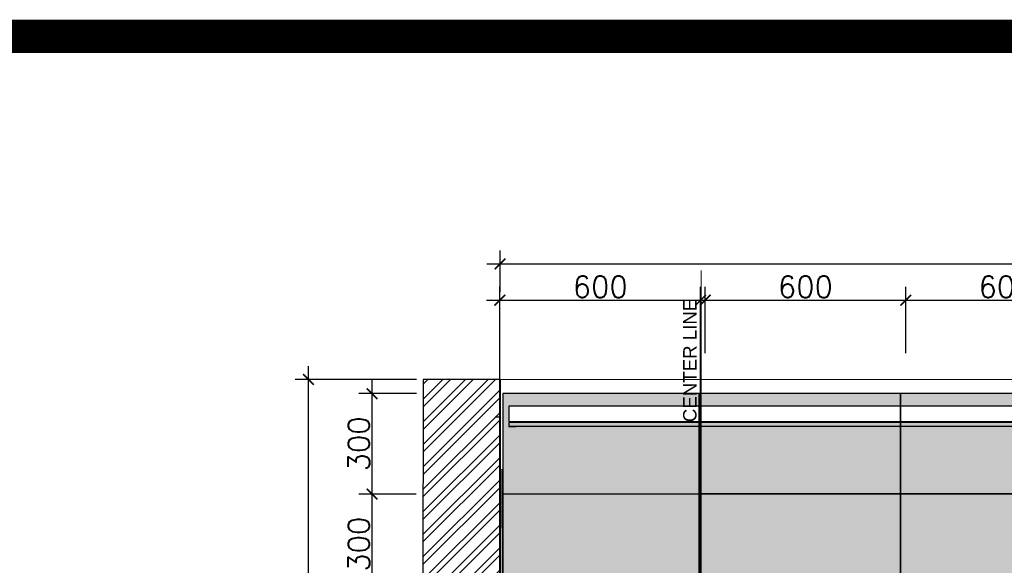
# Model space of a CAD drawing. Header units: millimetres. Extents: x -115474967 to 444143, y -74377 to 241828222.
# Tile 164 of 256: x -117959 to -115013, y 252508 to 254141. Entities that reach past the tile are written whole.
import ezdxf

# ---------------------------------------------------------------- set-up
doc = ezdxf.new("R2010")
doc.units = ezdxf.units.MM
doc.header["$MEASUREMENT"] = 0
doc.linetypes.add('$0$DASHED2', pattern=[0.375, 0.25, -0.125])
doc.linetypes.add('HIDDEN2', pattern=[0.1875, 0.125, -0.0625])
for name, color, linetype in [('0-ELEV.25', 4, 'Continuous'), ('00-6 H-Brickwork', 9, 'Continuous'), ('CEIL-PLAN', 7, 'Continuous'), ('CEIL-SECT', 2, 'Continuous'), ('DIMS-20', 9, 'Continuous'), ('TEXT-20', 2, 'Continuous'), ('TILE', 9, 'Continuous')]:
    doc.layers.add(name, color=color, linetype=linetype)
doc.layers.add('0_cons_01', color=40, linetype='Continuous', lineweight=0, plot=False)
doc.layers.add('New_B  _  FLOORS  _  Slabs.exist_Pen_No__101', color=7, linetype='Continuous', lineweight=13, true_color=0x747474)
doc.styles.add('DIMS', font='simplex.shx')
doc.styles.add('TEXT-20', font='arial.ttf', dxfattribs={"height": 40})
doc.dimstyles.new('DIM-20', dxfattribs={"dimscale": 4, "dimtxt": 10, "dimasz": 8, "dimexe": 10, "dimexo": 5, "dimgap": 4, "dimtad": 1, "dimdec": 0, "dimrnd": 5, "dimdsep": 46, "dimtxsty": 'DIMS', "dimblk": 'ARCHTICK', "dimcen": 25, "dimdle": 10, "dimclrd": 9, "dimclre": 9, "dimclrt": 4, "dimadec": 0, "dimazin": 0, "dimtfac": 1, "dimtdec": 0, "dimtmove": 2, "dimatfit": 2, "dimfxl": 1, "dimtolj": 1, "dimtzin": 0, "dimarcsym": 0})

# ---------------------------------------------------------------- blocks, each defined once
blk = doc.blocks.new('_ArchTick')
at = {"color": 0, "linetype": 'ByBlock', "const_width": 0.15}
blk.add_lwpolyline([(-0.5, -0.5), (0.5, 0.5)], dxfattribs=at)
blk = doc.blocks.new('*D185')
at = {"layer": 'Defpoints', "color": 0, "ltscale": 0.005, "transparency": 16777216}
for p in [(-110502.3, 253410.4), (-116521.8, 253305.6, 366.7), (-110502.3, 253305.8, 366.7)]:
    blk.add_point(p, dxfattribs=at)
at = {"layer": 'DIMS-20', "color": 9, "lineweight": -2, "ltscale": 0.005, "transparency": 16777216}
for p, q in [((-116521.8, 253325.6), (-116521.9, 253450.2)), ((-110502.3, 253325.8), (-110502.3, 253450.4)), ((-116561.9, 253410.2), (-110462.3, 253410.4))]:
    blk.add_line(p, q, dxfattribs=at)
at = {"layer": 'DIMS-20', "color": 9, "lineweight": -2, "ltscale": 0.005, "transparency": 16777216, "xscale": 32, "yscale": 32, "zscale": 32}
for p, rotation in [((-116521.9, 253410.2), 180.0019733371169), ((-110502.3, 253410.4), 0.001973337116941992)]:
    blk.add_blockref('_ArchTick', p, dxfattribs=dict(at, rotation=rotation))
at = {"layer": 'DIMS-20', "color": 4, "ltscale": 0.005, "transparency": 16777216, "insert": (-113512.1, 253450.3), "char_height": 64, "attachment_point": 5, "rotation": 0.002, "style": 'DIMS'}
blk.add_mtext('\\A1;6020', dxfattribs=at)
blk = doc.blocks.new('B_shadowline')
blk.add_line((-29.6, 0), (-29.6, 12.5))
at = {"color": 9, "linetype": 'HIDDEN2', "ltscale": 0.001}
blk.add_line((-5.9, 28.3), (12, 28.3), dxfattribs=at)
at = {"const_width": 0.836}
blk.add_lwpolyline([(-48.8, -0.9), (-48.8, -1.4, 0.414214), (-47.2, -3), (-29.4, -3, 0.414214), (-27.9, -1.4), (-27.9, 16.3, -0.414214), (-26.3, 17.9), (-3.3, 17.9, 0.414214), (-1.8, 19.5), (-1.8, 37.2, 0.414214), (-3.3, 38.8), (-3.8, 38.8)], format="xyb", dxfattribs=at)
blk = doc.blocks.new('*D368')
at = {"layer": 'Defpoints', "color": 0, "transparency": 16777216}
for p in [(-117095.3, 253064.6), (-116752.2, 253064.6, 10), (-116892.3, 250320.6, 195.6)]:
    blk.add_point(p, dxfattribs=at)
at = {"layer": 'DIMS-20', "color": 9, "lineweight": -2, "transparency": 16777216}
for p, q in [((-117095.3, 250280.6), (-117095.3, 253104.6)), ((-116772.2, 253064.6), (-117135.3, 253064.6)), ((-116912.3, 250320.6), (-117135.3, 250320.6))]:
    blk.add_line(p, q, dxfattribs=at)
at = {"layer": 'DIMS-20', "color": 9, "lineweight": -2, "transparency": 16777216, "xscale": 32, "yscale": 32, "zscale": 32}
for p, rotation in [((-117095.3, 253064.6), 90), ((-117095.3, 250320.6), 270)]:
    blk.add_blockref('_ArchTick', p, dxfattribs=dict(at, rotation=rotation))
at = {"layer": 'DIMS-20', "color": 4, "transparency": 16777216, "insert": (-117135.3, 251692.6), "char_height": 64, "attachment_point": 5, "rotation": 90, "style": 'DIMS'}
blk.add_mtext('\\A1;2745', dxfattribs=at)
blk = doc.blocks.new('*D372')
at = {"layer": 'Defpoints', "color": 0, "transparency": 16777216}
for p in [(-116904.7, 252721.5), (-116752.4, 252721.5), (-116752.6, 252421.1)]:
    blk.add_point(p, dxfattribs=at)
at = {"layer": 'DIMS-20', "color": 9, "lineweight": -2, "transparency": 16777216}
for p, q in [((-116904.7, 252381.1), (-116904.7, 252761.5)), ((-116772.4, 252721.5), (-116944.7, 252721.5)), ((-116772.6, 252421.1), (-116944.7, 252421.1))]:
    blk.add_line(p, q, dxfattribs=at)
at = {"layer": 'DIMS-20', "color": 9, "lineweight": -2, "transparency": 16777216, "xscale": 32, "yscale": 32, "zscale": 32}
for p, rotation in [((-116904.7, 252721.5), 90), ((-116904.7, 252421.1), 270)]:
    blk.add_blockref('_ArchTick', p, dxfattribs=dict(at, rotation=rotation))
at = {"layer": 'DIMS-20', "color": 4, "transparency": 16777216, "insert": (-116944.7, 252571.3), "char_height": 64, "attachment_point": 5, "rotation": 90, "style": 'DIMS'}
blk.add_mtext('\\A1;300', dxfattribs=at)
blk = doc.blocks.new('*D373')
at = {"layer": 'Defpoints', "color": 0, "transparency": 16777216}
for p in [(-116904.7, 253021.9), (-116752.2, 253021.9, 10), (-116752.4, 252721.5)]:
    blk.add_point(p, dxfattribs=at)
at = {"layer": 'DIMS-20', "color": 9, "lineweight": -2, "transparency": 16777216}
for p, q in [((-116904.7, 252681.5), (-116904.7, 253061.9)), ((-116772.2, 253021.9), (-116944.7, 253021.9)), ((-116772.4, 252721.5), (-116944.7, 252721.5))]:
    blk.add_line(p, q, dxfattribs=at)
at = {"layer": 'DIMS-20', "color": 9, "lineweight": -2, "transparency": 16777216, "xscale": 32, "yscale": 32, "zscale": 32}
for p, rotation in [((-116904.7, 253021.9), 90), ((-116904.7, 252721.5), 270)]:
    blk.add_blockref('_ArchTick', p, dxfattribs=dict(at, rotation=rotation))
at = {"layer": 'DIMS-20', "color": 4, "transparency": 16777216, "insert": (-116944.7, 252871.7), "char_height": 64, "attachment_point": 5, "rotation": 90, "style": 'DIMS'}
blk.add_mtext('\\A1;300', dxfattribs=at)
blk = doc.blocks.new('*D360')
at = {"layer": 'Defpoints', "color": 0, "transparency": 16777216}
for p in [(-115921.9, 253301.5), (-116522.5, 252421.1, 10), (-115921.9, 252421.4, -356.6)]:
    blk.add_point(p, dxfattribs=at)
at = {"layer": 'DIMS-20', "color": 9, "lineweight": -2, "transparency": 16777216}
for p, q in [((-116522.5, 252441.1), (-116522.5, 253341.5)), ((-115921.9, 252441.4), (-115921.9, 253341.5)), ((-116562.5, 253301.5), (-115881.9, 253301.5))]:
    blk.add_line(p, q, dxfattribs=at)
at = {"layer": 'DIMS-20', "color": 9, "lineweight": -2, "transparency": 16777216, "xscale": 32, "yscale": 32, "zscale": 32, "rotation": 180}
blk.add_blockref('_ArchTick', (-116522.5, 253301.5), dxfattribs=at)
at = {"layer": 'DIMS-20', "color": 9, "lineweight": -2, "transparency": 16777216, "xscale": 32, "yscale": 32, "zscale": 32}
blk.add_blockref('_ArchTick', (-115921.9, 253301.5), dxfattribs=at)
at = {"layer": 'DIMS-20', "color": 4, "transparency": 16777216, "insert": (-116222.2, 253341.5), "char_height": 64, "attachment_point": 5, "style": 'DIMS'}
blk.add_mtext('\\A1;600', dxfattribs=at)
blk = doc.blocks.new('*D361')
at = {"layer": 'Defpoints', "color": 0, "transparency": 16777216}
for p in [(-115308.1, 253301.5), (-115908.1, 253123.1, 277.8), (-115308.1, 253123.1, 277.8)]:
    blk.add_point(p, dxfattribs=at)
at = {"layer": 'DIMS-20', "color": 9, "lineweight": -2, "transparency": 16777216}
for p, q in [((-115908.1, 253143.1), (-115908.1, 253341.5)), ((-115308.1, 253143.1), (-115308.1, 253341.5)), ((-115948.1, 253301.5), (-115268.1, 253301.5))]:
    blk.add_line(p, q, dxfattribs=at)
at = {"layer": 'DIMS-20', "color": 9, "lineweight": -2, "transparency": 16777216, "xscale": 32, "yscale": 32, "zscale": 32, "rotation": 180}
blk.add_blockref('_ArchTick', (-115908.1, 253301.5), dxfattribs=at)
at = {"layer": 'DIMS-20', "color": 9, "lineweight": -2, "transparency": 16777216, "xscale": 32, "yscale": 32, "zscale": 32}
blk.add_blockref('_ArchTick', (-115308.1, 253301.5), dxfattribs=at)
at = {"layer": 'DIMS-20', "color": 4, "transparency": 16777216, "insert": (-115608.1, 253341.5), "char_height": 64, "attachment_point": 5, "style": 'DIMS'}
blk.add_mtext('\\A1;600', dxfattribs=at)
blk = doc.blocks.new('*D362')
at = {"layer": 'Defpoints', "color": 0, "ltscale": 0.005, "transparency": 16777216}
for p in [(-114708.1, 253301.5, 277.8), (-114708.1, 253301.5), (-115308.1, 253123.1, 277.8)]:
    blk.add_point(p, dxfattribs=at)
at = {"layer": 'DIMS-20', "color": 9, "lineweight": -2, "ltscale": 0.005, "transparency": 16777216}
for p, q in [((-115308.1, 253143.1), (-115308.1, 253341.5)), ((-114708.1, 253321.5), (-114708.1, 253341.5)), ((-115348.1, 253301.5), (-114668.1, 253301.5))]:
    blk.add_line(p, q, dxfattribs=at)
at = {"layer": 'DIMS-20', "color": 9, "lineweight": -2, "ltscale": 0.005, "transparency": 16777216, "xscale": 32, "yscale": 32, "zscale": 32, "rotation": 180}
blk.add_blockref('_ArchTick', (-115308.1, 253301.5), dxfattribs=at)
at = {"layer": 'DIMS-20', "color": 9, "lineweight": -2, "ltscale": 0.005, "transparency": 16777216, "xscale": 32, "yscale": 32, "zscale": 32}
blk.add_blockref('_ArchTick', (-114708.1, 253301.5), dxfattribs=at)
at = {"layer": 'DIMS-20', "color": 4, "ltscale": 0.005, "transparency": 16777216, "insert": (-115008.1, 253341.5), "char_height": 64, "attachment_point": 5, "style": 'DIMS'}
blk.add_mtext('\\A1;600', dxfattribs=at)

msp = doc.modelspace()

# ---------------------------------------------------------------- hatches: boundary and pattern name
at = {"layer": '00-6 H-Brickwork', "lineweight": 0}
h = msp.add_hatch(dxfattribs=at)
h.set_pattern_fill('ANSI32', color=8, scale=5, angle=360, style=0)
h.set_pattern_definition([(45, (-2016562.506, 3066482.054), (-33.67596045, 33.67596045), []), (45, (-2016540.056, 3066482.054), (-33.67596045, 33.67596045), [])])
h.paths.add_polyline_path([(-116521.84867, 253064.5349), (-116752.2194, 253064.5349), (-116754.02501, 250310.97065), (-116522.11817, 250310.33431)])
at = {"layer": 'New_B  _  FLOORS  _  Slabs.exist_Pen_No__101', "linetype": 'Continuous', "lineweight": 0, "true_color": 0xf0ed2d, "transparency": 33554559}
h = msp.add_hatch(color=2, dxfattribs=at)
h.dxf.hatch_style = 1
h.paths.add_polyline_path([(-115926.61405, 252938.68242), (-116494.6872, 252938.68242), (-116494.6872, 252985.68242), (-115926.61405, 252985.68242), (-115926.61405, 253022.11663), (-116514.04586, 253021.88335), (-116514.04586, 252721.5085), (-115926.61405, 252721.74178)])
h.paths.add_polyline_path([(-115323.52429, 253022.11663), (-115926.61405, 253022.11663), (-115926.61405, 252985.68242), (-115323.52429, 252985.68242)])
h.paths.add_polyline_path([(-114720.43453, 253022.11663), (-115323.52429, 253022.11663), (-115323.52429, 252985.68242), (-114720.43453, 252985.68242)])
h.paths.add_polyline_path([(-113514.255, 253022.11663), (-114117.34477, 253022.11663), (-114117.34477, 252985.68242), (-113514.255, 252985.68242)])
h.paths.add_polyline_path([(-112911.16524, 253022.11663), (-113514.255, 253022.11663), (-113514.255, 252985.68242), (-112911.16524, 252985.68242)])
h.paths.add_polyline_path([(-111704.71548, 253022.11663), (-112307.80524, 253022.11663), (-112307.80524, 252985.68242), (-111704.71548, 252985.68242)])
h.paths.add_polyline_path([(-111103.80524, 253022.11663), (-111704.71548, 253022.11663), (-111704.71548, 252985.68242), (-111103.80524, 252985.68242)])
h.paths.add_polyline_path([(-110510.02588, 253022.15232), (-111101.62572, 253022.11676), (-111101.62572, 252721.74191), (-110510.02588, 252721.77746)])
h.paths.add_polyline_path([(-111103.80524, 252938.68242), (-111704.71548, 252938.68242), (-111704.71548, 252721.74178), (-111103.80524, 252721.74178)])
h.paths.add_polyline_path([(-111704.71548, 252938.68242), (-112307.80524, 252938.68242), (-112307.80524, 252721.74178), (-111704.71548, 252721.74178)])
h.paths.add_polyline_path([(-112911.16524, 252938.68242), (-113514.255, 252938.68242), (-113514.255, 252721.74178), (-112911.16524, 252721.74178)])
h.paths.add_polyline_path([(-113514.255, 252938.68242), (-114117.34477, 252938.68242), (-114117.34477, 252721.74178), (-113514.255, 252721.74178), (-113514.255, 252721.74178)])
h.paths.add_polyline_path([(-114720.43453, 252938.68242), (-115323.52429, 252938.68242), (-115323.52429, 252721.74178), (-114720.43453, 252721.74178)])
h.paths.add_polyline_path([(-115323.52429, 252938.68242), (-115926.61405, 252938.68242), (-115926.61405, 252721.74178), (-115323.52429, 252721.74178)])
h.paths.add_polyline_path([(-115926.61405, 252721.74178), (-116514.04586, 252721.5085), (-116514.04586, 252421.13365), (-115926.61405, 252421.36692)])
h.paths.add_polyline_path([(-115323.52429, 252721.74178), (-115926.61405, 252721.74178), (-115926.61405, 252421.36692), (-115323.52429, 252421.36692)])
h.paths.add_polyline_path([(-114720.43453, 252721.74178), (-115323.52429, 252721.74178), (-115323.52429, 252421.36692), (-114720.43453, 252421.36692)])
h.paths.add_polyline_path([(-113514.255, 252721.74178), (-114117.34477, 252721.74178), (-114117.34477, 252421.36692), (-113514.255, 252421.36692)])
h.paths.add_polyline_path([(-112911.16524, 252721.74178), (-113514.255, 252721.74178), (-113514.255, 252721.74178), (-113514.255, 252421.36692), (-112911.16524, 252421.36692)])
h.paths.add_polyline_path([(-111704.71548, 252721.74178), (-112307.80524, 252721.74178), (-112307.80524, 252421.36692), (-111704.71548, 252421.36692)])
h.paths.add_polyline_path([(-111103.80524, 252721.74178), (-111704.71548, 252721.74178), (-111704.71548, 252421.36692), (-111103.80524, 252421.36692)])
h.paths.add_polyline_path([(-110510.02588, 252721.77746), (-111101.62572, 252721.74191), (-111101.62572, 252721.74178), (-111101.62572, 252421.36706), (-110510.02588, 252421.40261)])
h.paths.add_polyline_path([(-111579.19852, 251220.49925), (-111139.2937, 251220.49925), (-111139.2937, 251308.01795), (-111579.19852, 251308.01795)], flags=9)
h.paths.add_polyline_path([(-113029.06121, 251224.95522), (-112589.15638, 251224.95522), (-112589.15638, 251312.47391), (-113029.06121, 251312.47391)], flags=9)
h.paths.add_polyline_path([(-113981.04073, 251224.95522), (-113541.1359, 251224.95522), (-113541.1359, 251312.47391), (-113981.04073, 251312.47391)], flags=9)
h.paths.add_polyline_path([(-115195.38994, 251224.95522), (-114755.48511, 251224.95522), (-114755.48511, 251312.47391), (-115195.38994, 251312.47391)], flags=9)
h.paths.add_polyline_path([(-116414.87184, 251224.95522), (-115974.96701, 251224.95522), (-115974.96701, 251312.47391), (-116414.87184, 251312.47391)], flags=9)
h.paths.add_polyline_path([(-115748.45935, 250315.02516), (-115629.11419, 250315.02516), (-115629.11419, 250397.45353), (-115748.45935, 250397.45353)], flags=9)
h.paths.add_polyline_path([(-114117.35526, 252721.74178), (-114117.36576, 252421.36692), (-114117.34477, 252421.36692), (-114117.34477, 252721.74178)])
h.paths.add_polyline_path([(-114117.34768, 252938.68242), (-114117.35526, 252721.74178), (-114117.34477, 252721.74178), (-114117.34477, 252938.68242)])
h.paths.add_polyline_path([(-114117.34477, 253022.11663), (-114117.34604, 252985.68242), (-114117.34477, 252985.68242)])

# ---------------------------------------------------------------- linework, layer by layer
at = {"color": 4}
msp.add_line((-116512.7355, 250320.64224, 363.14789), (-116515.11799, 252796.04015, -230.14247), dxfattribs=at)
at = {"layer": '0-ELEV.25'}
for p, q in [((-116752.2128, 253064.56189, 10.04607), (-116754.02505, 250310.28296, -168.81494)), ((-116521.84868, 253064.50791, 10.04607), (-116752.2128, 253064.56189, 10.04607)), ((-116521.84869, 253064.46611, 10.04607), (-116522.49408, 250310.29371, 10.04607))]:
    msp.add_line(p, q, dxfattribs=at)
at = {"layer": '0_cons_01', "const_width": 100}
msp.add_lwpolyline([(-128530.80429, 254090.94116), (-106265.70573, 254090.94116), (-106265.70573, 237865.70406), (-128530.80429, 237865.70406)], close=True, dxfattribs=at)
at = {"layer": '0_cons_01', "ltscale": 0.005, "elevation": 10.04607}
msp.add_lwpolyline([(-116522.49408, 250310.29371), (-110502.27115, 250310.29371), (-110502.27115, 253064.50791), (-116522.49408, 253064.50791)], close=True, dxfattribs=at)
at = {"layer": 'CEIL-PLAN'}
for p, q in [((-116494.6872, 252938.68242, 10.04607), (-116494.6872, 252985.68242, 10.04607)), ((-116494.6872, 252985.68242, 10.04607), (-110530.44404, 252985.68242, 10.04607)), ((-116494.6872, 252938.68242, 10.04607), (-110530.44404, 252938.68242, 10.04607))]:
    msp.add_line(p, q, dxfattribs=at)
at = {"layer": 'CEIL-SECT', "color": 7, "linetype": '$0$DASHED2', "lineweight": 0, "ltscale": 5}
msp.add_line((-115919.80524, 251360.54682), (-115919.80524, 253390.54684), dxfattribs=at)
at = {"layer": 'CEIL-SECT', "color": 7, "ltscale": 0.25}
for p, q in [((-110530.44404, 252935.68242, 10.04607), (-116494.6872, 252935.68242, 10.04607)), ((-110530.44404, 252923.18242, 10.04607), (-116494.6872, 252923.18242, 10.04607))]:
    msp.add_line(p, q, dxfattribs=at)
at = {"layer": 'TILE', "color": 8, "elevation": 277.77452}
for points in [[(-116514.04586, 252721.5085), (-115926.61405, 252721.74178), (-115926.61405, 253022.11663), (-116514.04586, 253021.88335)], [(-115926.61405, 252721.74178), (-115323.52429, 252721.74178), (-115323.52429, 253022.11663), (-115926.61405, 253022.11663)], [(-115323.52429, 252721.74178), (-114720.43453, 252721.74178), (-114720.43453, 253022.11663), (-115323.52429, 253022.11663)], [(-116514.04586, 252421.13365), (-115926.61405, 252421.36692), (-115926.61405, 252721.74178), (-116514.04586, 252721.5085)], [(-115926.61405, 252421.36692), (-115323.52429, 252421.36692), (-115323.52429, 252721.74178), (-115926.61405, 252721.74178)], [(-115323.52429, 252421.36692), (-114720.43453, 252421.36692), (-114720.43453, 252721.74178), (-115323.52429, 252721.74178)]]:
    msp.add_lwpolyline(points, close=True, dxfattribs=at)

# ---------------------------------------------------------------- block references
at = {"layer": 'CEIL-SECT', "ltscale": 0.25, "xscale": -1}
msp.add_blockref('B_shadowline', (-116524.25391, 252923.18242, 10.04607), dxfattribs=at)

# ---------------------------------------------------------------- texts
at = {"layer": 'TEXT-20', "color": 7, "linetype": 'Continuous', "insert": (-115974.15267, 252936.53187, -1009.99979), "char_height": 40, "width": 379.185661, "attachment_point": 1, "rotation": 90, "style": 'TEXT-20'}
msp.add_mtext('CENTER LINE', dxfattribs=at)

# ---------------------------------------------------------------- dimensions: what is measured, and where the dimension line sits
at = {"layer": 'DIMS-20', "ltscale": 0.005}
dim = msp.add_aligned_dim(p1=(-116521.84874, 253305.60614, 10.04607), p2=(-110502.27114, 253305.81346, 10.04607), distance=104.55055, dimstyle='DIM-20', override={"dimtxt": 16, "dimgap": 2}, dxfattribs=at)
dim.commit()
dim.dimension.update_dxf_attribs({"geometry": '*D185', "text_midpoint": (-113512.06492, 253450.26034, -356.61357)})
at = {"layer": 'DIMS-20'}
for base, p1, p2, picture, middle in [((-115921.85372, 253301.51729), (-116522.49408, 252421.13365, 10.04607), (-115921.85372, 252421.36692, -356.61357), '*D360', (-116222.1739, 253341.51729)), ((-115308.07548, 253301.51729), (-115908.07548, 253123.07327, 277.77452), (-115308.07548, 253123.07327, 277.77452), '*D361', (-115608.07548, 253341.51729))]:
    dim = msp.add_linear_dim(base=base, p1=p1, p2=p2, dimstyle='DIM-20', override={"dimtxt": 16, "dimgap": 2}, dxfattribs=at)
    dim.commit()
    dim.dimension.update_dxf_attribs({"geometry": picture, "text_midpoint": middle})
at = {"layer": 'DIMS-20', "ltscale": 0.005}
dim = msp.add_linear_dim(base=(-114708.07548, 253301.51729), p1=(-115308.07548, 253123.07327, 277.77452), p2=(-114708.07548, 253301.51729, 277.77452), dimstyle='DIM-20', override={"dimtxt": 16, "dimgap": 2}, dxfattribs=at)
dim.commit()
dim.dimension.update_dxf_attribs({"geometry": '*D362', "text_midpoint": (-115008.07548, 253341.51729)})
at = {"layer": 'DIMS-20'}
for base, p1, p2, picture, middle in [((-117095.30035, 253064.56189), (-116892.27492, 250320.63344, 195.60397), (-116752.2128, 253064.56189, 10.04607), '*D368', (-117135.30035, 251692.59766)), ((-116904.73098, 253021.88335, 751.072), (-116752.38149, 252721.5085, 751.072), (-116752.2128, 253021.88335, 761.11807), '*D373', (-116944.73098, 252871.69593, 751.072)), ((-116904.73098, 252721.5085, 751.072), (-116752.57913, 252421.13365, 751.072), (-116752.38149, 252721.5085, 751.072), '*D372', (-116944.73098, 252571.32107, 751.072))]:
    dim = msp.add_linear_dim(base=base, p1=p1, p2=p2, angle=90, dimstyle='DIM-20', override={"dimtxt": 16, "dimgap": 2}, dxfattribs=at)
    dim.commit()
    dim.dimension.update_dxf_attribs({"geometry": picture, "text_midpoint": middle})

doc.saveas('drawing.dxf')
